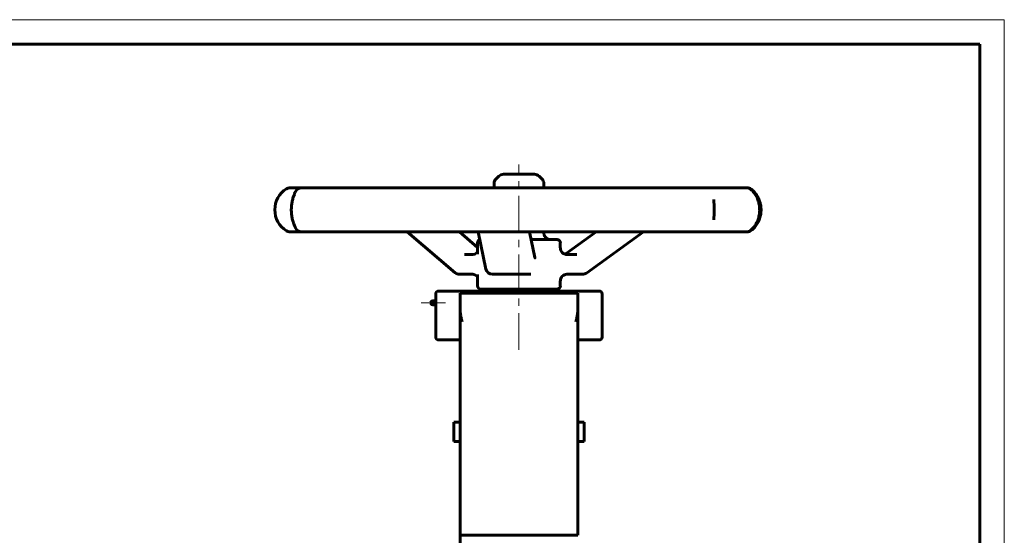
# Model space of a CAD drawing. Header units: millimetres. Extents: x 0 to 420, y 0 to 297.
# Tile 4 of 4: x 219 to 420, y 192 to 297. Entities that reach past the tile are written whole.
import ezdxf

# ---------------------------------------------------------------- set-up
doc = ezdxf.new("R2010")
doc.units = ezdxf.units.MM
for name, pattern in [('K5LT_AXLED', [12, 7.5, -1.5, 1.5, -1.5]), ('K5LT_BASIC', [0]), ('K5LT_THIN', [0])]:
    doc.linetypes.add(name, pattern=pattern)
doc.layers.add('Системный слой (1)', color=251, linetype='Continuous', true_color=0x6c6c6c)

# ---------------------------------------------------------------- blocks, each defined once
blk = doc.blocks.new('U14')
at = {"layer": 'Системный слой (1)', "color": 150, "linetype": 'K5LT_BASIC', "lineweight": 60, "true_color": 0x0080ff}
for p, q in [((311.43, 244.93), (311.86, 244.84)), ((311.86, 244.84), (312.22, 244.61)), ((312.22, 244.61), (312.41, 244.35))]:
    blk.add_line(p, q, dxfattribs=at)
blk = doc.blocks.new('U15')
at = {"layer": 'Системный слой (1)', "color": 150, "linetype": 'K5LT_BASIC', "lineweight": 60, "true_color": 0x0080ff}
for p, q in [((329.31, 250.34), (329.31, 251.36)), ((329.31, 242.58), (329.31, 243.58))]:
    blk.add_line(p, q, dxfattribs=at)
blk = doc.blocks.new('U16')
at = {"layer": 'Системный слой (1)', "color": 150, "linetype": 'K5LT_BASIC', "lineweight": 60, "true_color": 0x0080ff}
for p, q in [((312.41, 249.57), (312.22, 249.31)), ((311.86, 249.08), (311.43, 248.99)), ((311.43, 248.99), (311.43, 248.99)), ((312.22, 249.31), (311.86, 249.08))]:
    blk.add_line(p, q, dxfattribs=at)
blk = doc.blocks.new('U17')
at = {"layer": 'Системный слой (1)', "color": 150, "linetype": 'K5LT_BASIC', "lineweight": 60, "true_color": 0x0080ff}
for p, q in [((312.41, 244.85), (312.41, 244.87)), ((312.41, 244.84), (312.41, 244.85)), ((312.41, 244.82), (312.41, 244.84))]:
    blk.add_line(p, q, dxfattribs=at)
blk = doc.blocks.new('U18')
at = {"layer": 'Системный слой (1)', "color": 150, "linetype": 'K5LT_BASIC', "lineweight": 60, "true_color": 0x0080ff}
for p, q in [((315.44, 244.93), (315.92, 244.93)), ((315.92, 244.93), (322.81, 244.93))]:
    blk.add_line(p, q, dxfattribs=at)
blk = doc.blocks.new('U19')
at = {"layer": 'Системный слой (1)', "color": 150, "linetype": 'K5LT_BASIC', "lineweight": 60, "true_color": 0x0080ff}
for p, q in [((325.93, 262.62), (325.93, 263.48)), ((325.93, 253.39), (325.93, 253.62))]:
    blk.add_line(p, q, dxfattribs=at)
blk = doc.blocks.new('U20')
at = {"layer": 'Системный слой (1)', "color": 150, "linetype": 'K5LT_BASIC', "lineweight": 60, "true_color": 0x0080ff}
for p, q in [((313.09, 241.9), (319.78, 241.9)), ((319.78, 241.9), (328.64, 241.9))]:
    blk.add_line(p, q, dxfattribs=at)
blk = doc.blocks.new('U21')
at = {"layer": 'Системный слой (1)', "color": 150, "linetype": 'K5LT_BASIC', "lineweight": 60, "true_color": 0x0080ff}
for p, q in [((312.41, 249.03), (312.41, 251.36)), ((312.41, 242.58), (312.41, 244.89))]:
    blk.add_line(p, q, dxfattribs=at)
blk = doc.blocks.new('U22')
at = {"layer": 'Системный слой (1)', "color": 150, "linetype": 'K5LT_BASIC', "lineweight": 60, "true_color": 0x0080ff}
for p, q in [((330.34, 249.09), (330.26, 249.05)), ((330.43, 249.13), (330.34, 249.09)), ((330.51, 249.19), (330.43, 249.13))]:
    blk.add_line(p, q, dxfattribs=at)
blk = doc.blocks.new('U23')
at = {"layer": 'Системный слой (1)', "color": 150, "linetype": 'K5LT_BASIC', "lineweight": 60, "true_color": 0x0080ff}
for p, q in [((303.66, 239.1), (303.66, 239.5)), ((303.66, 238.7), (303.66, 239.1))]:
    blk.add_line(p, q, dxfattribs=at)
blk = doc.blocks.new('U24')
at = {"layer": 'Системный слой (1)', "color": 150, "linetype": 'K5LT_BASIC', "lineweight": 60, "true_color": 0x0080ff}
for p, q in [((303.74, 239.1), (303.74, 239.5)), ((303.74, 238.7), (303.74, 239.1))]:
    blk.add_line(p, q, dxfattribs=at)
blk = doc.blocks.new('U25')
at = {"layer": 'Системный слой (1)', "color": 150, "linetype": 'K5LT_BASIC', "lineweight": 60, "true_color": 0x0080ff}
for p, q in [((302.88, 239.1), (302.88, 239.2)), ((302.88, 239), (302.88, 239.1))]:
    blk.add_line(p, q, dxfattribs=at)
blk = doc.blocks.new('U28')
at = {"layer": 'Системный слой (1)', "color": 150, "linetype": 'K5LT_BASIC', "lineweight": 60, "true_color": 0x0080ff}
for p, q in [((303.86, 239.5), (303.86, 240.9)), ((303.86, 232.1), (303.86, 238.7))]:
    blk.add_line(p, q, dxfattribs=at)
blk = doc.blocks.new('U29')
at = {"layer": 'Системный слой (1)', "color": 150, "linetype": 'K5LT_BASIC', "lineweight": 60, "true_color": 0x0080ff}
for p, q in [((303.86, 239.45), (303.86, 239.5)), ((303.87, 239.3), (303.86, 239.45)), ((303.86, 238.71), (303.87, 238.8)), ((303.86, 238.7), (303.86, 238.71)), ((303.87, 239.1), (303.87, 239.3)), ((303.87, 238.97), (303.87, 239.1)), ((303.87, 238.8), (303.87, 238.97))]:
    blk.add_line(p, q, dxfattribs=at)
blk = doc.blocks.new('U30')
at = {"layer": 'Системный слой (1)', "color": 150, "linetype": 'K5LT_BASIC', "lineweight": 60, "true_color": 0x0080ff}
for p, q in [((304.46, 231.5), (308.86, 231.5)), ((332.86, 231.5), (337.26, 231.5))]:
    blk.add_line(p, q, dxfattribs=at)
blk = doc.blocks.new('U41')
at = {"color": 7, "linetype": 'K5LT_THIN', "lineweight": 18}
for p, q in [((0, 297), (420, 297)), ((420, 297), (420, 0))]:
    blk.add_line(p, q, dxfattribs=at)
at = {"color": 150, "linetype": 'K5LT_BASIC', "lineweight": 60, "true_color": 0x0080ff}
for p, q in [((20, 292), (415, 292)), ((415, 292), (415, 5))]:
    blk.add_line(p, q, dxfattribs=at)

msp = doc.modelspace()

# ---------------------------------------------------------------- linework, layer by layer
at = {"layer": 'Системный слой (1)', "color": 30, "linetype": 'K5LT_AXLED', "lineweight": 18, "true_color": 0xff8000}
for p, q in [((320.8634, 229.5), (320.8634, 267.391)), ((305.8681, 239.1), (300.8761, 239.1))]:
    msp.add_line(p, q, dxfattribs=at)
at = {"layer": 'Системный слой (1)', "color": 150, "linetype": 'K5LT_BASIC', "lineweight": 60, "true_color": 0x0080ff}
for p, q in [((315.7934, 262.6225), (315.7934, 263.479)), ((316.7494, 264.995), (316.1893, 264.435)), ((324.0213, 265.391), (317.7054, 265.391)), ((324.9773, 264.995), (325.5374, 264.435)), ((274.4572, 262.6225), (274.0845, 262.6225)), ((276.4508, 262.6225), (274.4572, 262.6225)), ((282.5111, 262.6225), (276.4508, 262.6225)), ((288.3646, 262.6225), (282.5111, 262.6225)), ((299.3512, 262.6225), (288.3646, 262.6225)), ((307.7235, 262.6225), (299.3512, 262.6225)), ((321.1194, 262.6225), (307.7235, 262.6225)), ((330.0925, 262.6225), (321.1194, 262.6225)), ((342.8289, 262.6225), (330.0925, 262.6225)), ((350.3473, 262.6225), (342.8289, 262.6225)), ((359.5064, 262.6225), (350.3473, 262.6225)), ((363.8476, 262.6225), (359.5064, 262.6225)), ((367.3313, 262.6225), (363.8476, 262.6225)), ((367.5008, 262.6225), (367.3313, 262.6225)), ((360.6846, 260.1823), (360.6847, 260.1985)), ((360.685, 256.0426), (360.685, 256.0544)), ((274.0845, 253.6187), (274.4572, 253.6187)), ((274.4572, 253.6187), (276.4508, 253.6187)), ((276.4508, 253.6187), (282.5111, 253.6187)), ((282.5111, 253.6187), (288.3646, 253.6187)), ((288.3646, 253.6187), (299.3512, 253.6187)), ((307.8541, 245.253), (298.016, 253.6187)), ((299.3512, 253.6187), (307.7235, 253.6187)), ((307.7235, 253.6187), (321.1194, 253.6187)), ((312.4134, 250.4459), (308.6821, 253.6187)), ((314.1191, 246.0081), (312.5384, 253.6187)), ((321.1194, 253.6187), (330.0925, 253.6187)), ((324.0924, 248.3676), (323.0018, 253.6187)), ((330.0925, 253.6187), (342.8289, 253.6187)), ((330.5138, 249.1885), (336.644, 253.6187)), ((334.6311, 245.1872), (346.2978, 253.6187)), ((342.8289, 253.6187), (350.3473, 253.6187)), ((350.3473, 253.6187), (359.5064, 253.6187)), ((359.5064, 253.6187), (363.8476, 253.6187)), ((363.8476, 253.6187), (367.3313, 253.6187)), ((367.3313, 253.6187), (367.5008, 253.6187)), ((328.6374, 252.04), (323.3297, 252.04)), ((311.4275, 248.987), (309.7018, 248.987)), ((312.4134, 249.0881), (312.4133, 249.0448)), ((312.4133, 249.0288), (312.4133, 249.0448)), ((332.6957, 248.987), (330.6652, 248.987)), ((308.7299, 244.931), (311.4275, 244.931)), ((312.4133, 244.8734), (312.4133, 244.8893)), ((322.8065, 244.931), (323.2829, 244.931)), ((330.6652, 244.931), (333.8392, 244.931)), ((304.4634, 241.5), (337.2634, 241.5)), ((314.8634, 241.5), (314.8634, 241.9)), ((326.8634, 241.5), (326.8634, 241.9)), ((303.6634, 239.5), (303.2634, 239.5)), ((303.8634, 239.5), (303.7434, 239.5)), ((308.8634, 237.3891), (308.8634, 241.1)), ((332.8634, 241.1), (308.8634, 241.1)), ((332.8634, 241.1), (332.8634, 237.3891)), ((337.8634, 232.1), (337.8634, 240.9)), ((303.6634, 238.7), (303.2634, 238.7)), ((303.7434, 239.3), (303.6634, 239.3)), ((303.7434, 238.9), (303.6634, 238.9)), ((303.8634, 238.7), (303.7434, 238.7)), ((308.8634, 237.3891), (308.8634, 191.5592)), ((332.8634, 237.3891), (332.8634, 191.5592)), ((307.53, 214.732), (307.53, 210.732)), ((308.8634, 214.732), (307.53, 214.732)), ((334.1967, 214.732), (332.8634, 214.732)), ((334.1967, 214.732), (334.1967, 210.732)), ((308.8634, 210.732), (307.53, 210.732)), ((334.1967, 210.732), (332.8634, 210.732)), ((308.8634, 175.5297), (308.8634, 191.5592)), ((309.2634, 191.564), (332.4634, 191.564))]:
    msp.add_line(p, q, dxfattribs=at)
for centre, radius, start, end in [((317.1454, 263.479), 1.352, 135, 180), ((317.7054, 264.039), 1.352, 90, 135), ((324.0213, 264.039), 1.352, 45, 90), ((324.5814, 263.479), 1.352, 0, 45), ((276.0598, 258.1206), 5.07, 122.090575, 237.909425), ((274.0845, 261.2705), 1.352, 90, 122.090575), ((276.4508, 261.2705), 1.352, 90, 153.455445), ((367.3313, 261.2705), 1.352, 52.153175, 90), ((367.5008, 261.2705), 1.352, 54.357188, 90), ((274.0845, 254.9707), 1.352, 237.909425, 270), ((276.4508, 254.9707), 1.352, 206.544555, 270), ((367.3313, 254.9707), 1.352, 270, 307.846702), ((367.5008, 254.9707), 1.352, 270, 305.642812), ((313.0894, 251.364), 0.676, 108.608351, 180), ((327.2854, 253.392), 1.352, 180, 270), ((328.6374, 251.364), 0.676, 0, 90), ((330.6654, 250.339), 1.352, 269.833815, 270), ((315.4429, 246.283), 1.352, 191.739599, 270), ((308.7299, 246.283), 1.352, 229.619546, 270), ((330.6654, 243.579), 1.352, 90, 90.16687), ((333.8392, 246.283), 1.352, 270, 305.859279), ((304.4634, 240.9), 0.6, 90, 180), ((313.0894, 242.576), 0.676, 180, 270), ((328.6374, 242.576), 0.676, 270, 0), ((337.2634, 240.9), 0.6, 0, 90), ((303.2634, 239.1), 0.4, 90, 165.522488), ((303.2634, 239.1), 0.4, 194.477512, 270), ((304.4634, 232.1), 0.6, 180, 270), ((337.2634, 232.1), 0.6, 270, 0)]:
    msp.add_arc(centre, radius, start, end, dxfattribs=at)
for centre, major_axis, ratio, start_param, end_param in [((276.4508, 261.2705), (-1.2354, 0.5494), 0.95962734, 6.24009479, 6.28167641), ((367.3313, 261.2705), (0.8689, 1.0358), 0.91655326, 0.00157141, 0.03434707), ((367.5008, 261.2705), (0.8143, 1.0793), 0.90439057, 0.00159411, 0.02200111), ((276.4508, 254.9707), (-1.2354, -0.5494), 0.95962734, 0.00149478, 0.04309192), ((367.3313, 254.9707), (-0.8689, 1.0358), 0.91655326, 3.10725586, 3.14002384), ((367.5008, 254.9707), (0.8143, -1.0793), 0.90439057, 6.2611816, 6.2815873), ((330.6652, 250.339), (0, -1.352), 0.9999871, 4.71238898, 6.28318531), ((315.4429, 246.283), (1.3237, 0.2749), 0.82265868, 3.14159265, 3.14167681), ((308.7299, 246.283), (-0.8758, -1.03), 0.51145672, 6.28313745, 6.28318531), ((330.6652, 243.579), (0, 1.352), 0.9999871, 0, 1.57079633), ((333.8392, 246.283), (0.7919, -1.0958), 0.31120196, 0, 0.00002223), ((309.2634, 191.5592), (-0.4, 0), 0.01211063, 4.71238898, 6.28318531), ((332.4634, 191.5592), (-0.4, 0), 0.01211063, 3.14159265, 4.71238898)]:
    msp.add_ellipse(centre, major_axis=major_axis, ratio=ratio, start_param=start_param, end_param=end_param, dxfattribs=at)
for points, knots in [([(275.2164, 254.4196), (275.1989, 254.4589), (275.1777, 254.5051), (275.1373, 254.5941), (275.1214, 254.6292), (275.0932, 254.6925), (275.0812, 254.7198), (275.0655, 254.7556), (275.0624, 254.7628), (275.0561, 254.7773), (275.0529, 254.7847), (275.0164, 254.8693), (274.9808, 254.954), (274.8992, 255.1586), (274.8529, 255.2815), (274.7972, 255.4433), (274.7872, 255.4731), (274.7572, 255.5637), (274.7374, 255.6261), (274.6807, 255.8127), (274.6447, 255.9419), (274.5772, 256.2114), (274.5457, 256.3509), (274.4891, 256.6376), (274.4638, 256.785), (274.424, 257.0642), (274.4084, 257.1948), (274.3831, 257.4675), (274.3737, 257.61), (274.3614, 257.9033), (274.3589, 258.0552), (274.3616, 258.3602), (274.3669, 258.5131), (274.385, 258.8092), (274.3976, 258.9527), (274.4297, 259.2309), (274.449, 259.3657), (274.4946, 259.6395), (274.5216, 259.7778), (274.5812, 260.0504), (274.6144, 260.1847), (274.6843, 260.4425), (274.7208, 260.5648), (274.789, 260.7764), (274.8207, 260.8682), (274.8945, 261.0715), (274.9373, 261.1805), (275.0214, 261.3855), (275.062, 261.479), (275.1291, 261.6299), (275.1563, 261.6893), (275.186, 261.7544), (275.1927, 261.769), (275.2015, 261.7884), (275.204, 261.7941), (275.2096, 261.8064), (275.2125, 261.8128), (275.2155, 261.8197), (275.216, 261.8207), (275.2164, 261.8216)], [0, 0, 0, 0, 1.14175878, 1.14175878, 1.74891275, 1.74891275, 2.1765966, 2.1765966, 2.28351756, 2.28351756, 2.39043852, 2.39043852, 3.5012898, 3.5012898, 4.80510938, 4.80510938, 5.09114639, 5.09114639, 5.6632204, 5.6632204, 6.74666105, 6.74666105, 7.8172779, 7.8172779, 8.86773975, 8.86773975, 9.75639566, 9.75639566, 10.69573751, 10.69573751, 11.68647032, 11.68647032, 12.68700851, 12.68700851, 13.64195728, 13.64195728, 14.57723165, 14.57723165, 15.58936029, 15.58936029, 16.65620279, 16.65620279, 17.72721884, 17.72721884, 18.61772927, 18.61772927, 19.84408012, 19.84408012, 21.17370162, 21.17370162, 22.26699473, 22.26699473, 22.61695641, 22.61695641, 22.77289955, 22.77289955, 22.96814663, 22.96814663, 22.99973693, 22.99973693, 22.99973693, 22.99973693]), ([(368.1985, 262.3075), (368.3079, 262.2158), (368.4239, 262.1096), (368.6428, 261.8836), (368.7447, 261.7683), (368.9424, 261.52), (369.0379, 261.3888), (369.2167, 261.1139), (369.3006, 260.9714), (369.4514, 260.6832), (369.5195, 260.5384), (369.6447, 260.238), (369.7017, 260.0836), (369.803, 259.7673), (369.8478, 259.6049), (369.92, 259.2873), (369.9488, 259.133), (369.9926, 258.8238), (370.008, 258.6693), (370.0278, 258.3504), (370.0314, 258.1856), (370.0259, 257.8541), (370.0166, 257.6884), (369.9852, 257.3648), (369.9633, 257.2073), (369.9075, 256.8995), (369.8737, 256.749), (369.7929, 256.4441), (369.7452, 256.2905), (369.6378, 255.9874), (369.5776, 255.8382), (369.4489, 255.5538), (369.3805, 255.4188), (369.2342, 255.1571), (369.156, 255.0311), (368.9877, 254.7829), (368.8973, 254.6627), (368.7106, 254.4342), (368.6139, 254.3268), (368.4129, 254.1221), (368.3093, 254.0273), (368.2069, 253.9408), (368.2027, 253.9373), (368.1985, 253.9338)], [0, 0, 0, 0, 1.75820402, 1.75820402, 3.27301758, 3.27301758, 4.70743798, 4.70743798, 6.04110585, 6.04110585, 7.24852169, 7.24852169, 8.42907429, 8.42907429, 9.58426387, 9.58426387, 10.63001136, 10.63001136, 11.644785, 11.644785, 12.71661607, 12.71661607, 13.80125653, 13.80125653, 14.85131512, 14.85131512, 15.89185904, 15.89185904, 17.01305792, 17.01305792, 18.18184744, 18.18184744, 19.34642323, 19.34642323, 20.56660682, 20.56660682, 21.9205978, 21.9205978, 23.35979473, 23.35979473, 24.93265499, 24.93265499, 24.99973455, 24.99973455, 24.99973455, 24.99973455]), ([(368.3135, 253.8903), (368.434, 253.9812), (368.5605, 254.0863), (368.7996, 254.3113), (368.9127, 254.4287), (369.1296, 254.6799), (369.233, 254.8112), (369.4268, 255.0877), (369.5173, 255.2308), (369.6796, 255.5201), (369.7529, 255.6656), (369.8873, 255.9677), (369.9488, 256.1238), (370.058, 256.4434), (370.1062, 256.6075), (370.1853, 256.9324), (370.2171, 257.0922), (370.2651, 257.4106), (370.2821, 257.5692), (370.3037, 257.8947), (370.3078, 258.062), (370.302, 258.3981), (370.2921, 258.5669), (370.2585, 258.8933), (370.2352, 259.0516), (370.1756, 259.3606), (370.1396, 259.5116), (370.0533, 259.8179), (370.0022, 259.9723), (369.8867, 260.2779), (369.8219, 260.4286), (369.6826, 260.7167), (369.6083, 260.8538), (369.4499, 261.118), (369.3655, 261.2446), (369.1831, 261.4946), (369.0848, 261.6158), (368.8818, 261.8452), (368.7766, 261.9526), (368.5575, 262.1568), (368.4441, 262.2513), (368.3284, 262.3396), (368.3209, 262.3453), (368.3135, 262.3509)], [0, 0, 0, 0, 1.66482636, 1.66482636, 3.13641035, 3.13641035, 4.50783957, 4.50783957, 5.7811526, 5.7811526, 6.93397022, 6.93397022, 8.06257229, 8.06257229, 9.17446945, 9.17446945, 10.20260023, 10.20260023, 11.18775228, 11.18775228, 12.2208832, 12.2208832, 13.26400396, 13.26400396, 14.26435919, 14.26435919, 15.25481213, 15.25481213, 16.32494599, 16.32494599, 17.44623284, 17.44623284, 18.57017459, 18.57017459, 19.73595236, 19.73595236, 21.03249981, 21.03249981, 22.40130772, 22.40130772, 23.89662041, 23.89662041, 23.99974832, 23.99974832, 23.99974832, 23.99974832]), ([(360.6846, 260.1823), (360.6847, 260.0978), (360.6859, 260.0051), (360.6885, 259.8754), (360.6892, 259.8457), (360.6924, 259.7095), (360.6956, 259.5964), (360.7018, 259.3798), (360.7046, 259.2753), (360.708, 259.1517), (360.7085, 259.1292), (360.7121, 258.9864), (360.7148, 258.8622), (360.7187, 258.6133), (360.7201, 258.4891), (360.7217, 258.2346), (360.7219, 258.1038), (360.721, 257.8424), (360.72, 257.7128), (360.7167, 257.4626), (360.7144, 257.3415), (360.711, 257.1919), (360.7102, 257.1605), (360.7089, 257.108), (360.7084, 257.0869), (360.7068, 257.0255), (360.7057, 256.9849), (360.7038, 256.917), (360.7031, 256.8893), (360.7011, 256.8186), (360.6999, 256.7762), (360.6983, 256.7219), (360.698, 256.7094), (360.6973, 256.6846), (360.6969, 256.6722), (360.6964, 256.6534), (360.6962, 256.647), (360.6959, 256.6347), (360.6957, 256.6288), (360.6952, 256.6112), (360.6949, 256.5995), (360.6939, 256.5657), (360.6934, 256.5439), (360.6918, 256.4836), (360.6908, 256.4458), (360.6883, 256.3407), (360.6871, 256.2755), (360.6854, 256.1578), (360.685, 256.1046), (360.685, 256.0544)], [0, 0, 0, 0, 2.3335915, 2.3335915, 3.00128424, 3.00128424, 5.36020753, 5.36020753, 7.31057274, 7.31057274, 7.71720181, 7.71720181, 9.9397947, 9.9397947, 12.07729068, 12.07729068, 14.31299587, 14.31299587, 16.53533016, 16.53533016, 18.67729038, 18.67729038, 19.25301262, 19.25301262, 19.64394531, 19.64394531, 20.4044571, 20.4044571, 20.94013539, 20.94013539, 21.77847419, 21.77847419, 22.03099006, 22.03099006, 22.28350592, 22.28350592, 22.41578609, 22.41578609, 22.53788867, 22.53788867, 22.78209383, 22.78209383, 23.24607954, 23.24607954, 24.07637299, 24.07637299, 25.60677464, 25.60677464, 27, 27, 27, 27]), ([(324.0924, 248.3676), (324.093, 248.3649), (324.0936, 248.3622), (324.095, 248.3556), (324.0958, 248.3517), (324.0976, 248.3434), (324.0986, 248.339), (324.1004, 248.331), (324.1012, 248.3273), (324.1029, 248.3203), (324.1037, 248.317), (324.1058, 248.308), (324.1072, 248.3027), (324.1092, 248.2945), (324.1101, 248.2914), (324.1123, 248.2831), (324.1136, 248.2787), (324.1149, 248.2741), (324.1153, 248.2729), (324.1161, 248.2702), (324.1153, 248.2728), (324.1138, 248.2768)], [0, 0, 0, 0, 0.41972309, 0.41972309, 1.04930773, 1.04930773, 1.82337326, 1.82337326, 2.5144534, 2.5144534, 3.20553353, 3.20553353, 4.47264011, 4.47264011, 5.37940774, 5.37940774, 7.21188161, 7.21188161, 8.17563892, 8.17563892, 11, 11, 11, 11]), ([(308.8634, 237.3891), (308.8634, 237.3407), (308.866, 237.2421), (308.8769, 237.0905), (308.8964, 236.9124), (308.9243, 236.723), (308.964, 236.5008), (309.0116, 236.2688), (309.0728, 236.0003), (309.1563, 235.6596), (309.2225, 235.4036), (309.2634, 235.2453)], [0, 0, 0, 0, 0.83725474, 1.70016165, 2.5965069, 3.86900129, 4.90001507, 6.33280635, 7.75404137, 9.37851996, 12, 12, 12, 12]), ([(332.8634, 237.3891), (332.8634, 237.3407), (332.8607, 237.2421), (332.8498, 237.0905), (332.8303, 236.9124), (332.8024, 236.723), (332.7627, 236.5008), (332.7151, 236.2688), (332.6539, 236.0003), (332.5704, 235.6596), (332.5042, 235.4036), (332.4634, 235.2453)], [0, 0, 0, 0, 0.83725474, 1.70016165, 2.5965069, 3.86900129, 4.90001507, 6.33280635, 7.75404137, 9.37851996, 12, 12, 12, 12])]:
    msp.add_open_spline(points, degree=3, knots=knots, dxfattribs=at)

# ---------------------------------------------------------------- block references
msp.add_blockref('U41', (0, 0))
at = {"layer": 'Системный слой (1)'}
for name in ['U19', 'U16', 'U21', 'U15', 'U22', 'U14', 'U17', 'U18', 'U20', 'U23', 'U24', 'U28', 'U29', 'U25', 'U30']:
    msp.add_blockref(name, (0, 0), dxfattribs=at)

doc.saveas('drawing.dxf')
